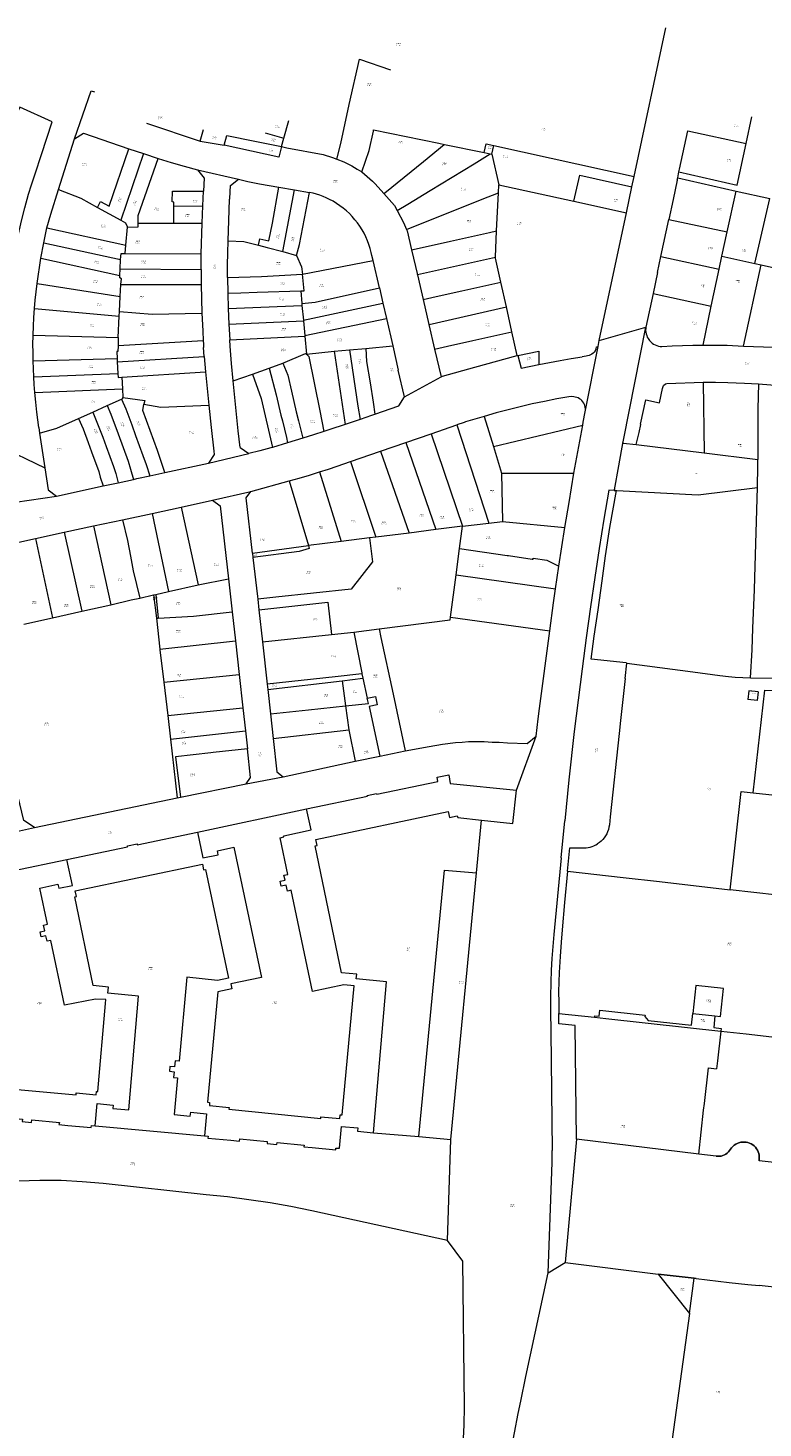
# Model space of a CAD drawing. Header units: metres. Extents: x 197037 to 199246, y 355238 to 356599.
# Tile 14 of 24: x 197871 to 198147, y 356039 to 356564. Entities that reach past the tile are written whole.
import ezdxf
from ezdxf.lldxf.tags import DXFTag

# ---------------------------------------------------------------- set-up
doc = ezdxf.new("R2010")
doc.units = ezdxf.units.M
doc.layers.add('B-WE-KG-GRENS-T18', color=254, linetype='Continuous', lineweight=18)
doc.layers.add('B-WE-KG-GRENS_KADASTRAAL-G', color=254, linetype='KG-KADASTRAAL', lineweight=18)
doc.styles.add('NLCS-ISO-T25', font='NLCS-ISO.ttf')
doc.styles.get("Standard").update_dxf_attribs({"font": 'isocp.shx'})
tags = doc.linetypes.add('KG-KADASTRAAL', pattern='A,5.5,-2,["K",Standard,S=1.8,R=0,X=0,Y=-0.9],-2,5.5,-2,[5,NLCS.SHX,S=0.75,R=0,X=0,Y=0],-2', length=19).pattern_tags.tags
tags[6] = DXFTag(74, 10)

msp = doc.modelspace()

# ---------------------------------------------------------------- linework, layer by layer
at = {"layer": 'B-WE-KG-GRENS_KADASTRAAL-G', "ltscale": 0.15, "flags": 128}
for points in [[(198098.412, 356508.571), (198110.376, 356564.361)], [(197986.845, 356515.134), (197988.313, 356520.933), (197991.41, 356535.585), (197995.311, 356552.633), (198006.928, 356548.667)], [(197888.342, 356522.791), (197894.554, 356540.808), (197895.759, 356540.406)], [(197879.924, 356529.075), (197867.77, 356534.633), (197848.72, 356493.282), (197866.82, 356484.933)], [(197866.82, 356484.933), (197866.996, 356485.812), (197868.426, 356491.887), (197869.703, 356496.836), (197871.092, 356502.002), (197872.19, 356505.511), (197873.487, 356509.608), (197875.908, 356516.87), (197879.924, 356529.075)], [(197915.393, 356528.585), (197935.53, 356521.88)], [(197966.957, 356523.048), (197968.755, 356529.586)], [(198140.485, 356520.975), (198142.683, 356531.054)], [(197882.254, 356503.751), (197888.342, 356522.791)], [(197888.342, 356522.791), (197891.688, 356524.924), (197908.748, 356518.979)], [(197935.53, 356521.88), (197936.742, 356526.262)], [(197944.539, 356520.31), (197945.562, 356524.027)], [(197945.562, 356524.027), (197956.067, 356521.847), (197966.069, 356519.819)], [(197959.903, 356524.99), (197966.957, 356523.048)], [(197966.069, 356519.819), (197966.957, 356523.048)], [(197996.174, 356510.292), (197998.918, 356518.333), (198000.515, 356525.659), (198000.57, 356526.056)], [(198000.57, 356526.056), (198025.132, 356521.08), (198027.252, 356520.645)], [(198115.471, 356511.357), (198118.547, 356525.718)], [(198118.547, 356525.718), (198140.485, 356520.975)], [(197896.915, 356496.984), (197898.098, 356499.194), (197901.343, 356497.421), (197908.748, 356518.979)], [(197908.748, 356518.979), (197914.267, 356517.173)], [(197935.53, 356521.88), (197944.539, 356520.31)], [(197964.978, 356515.851), (197944.539, 356520.31)], [(197966.069, 356519.819), (197964.978, 356515.851)], [(197966.069, 356519.819), (197968.055, 356519.38), (197981.719, 356516.799), (197985.19, 356515.753), (197986.845, 356515.134)], [(198004.423, 356502.216), (198004.781, 356502.506), (198019.313, 356514.272), (198027.155, 356520.567), (198027.252, 356520.645)], [(198027.252, 356520.645), (198042.084, 356517.599)], [(198042.084, 356517.599), (198042.866, 356520.84), (198045.796, 356520.195)], [(198042.084, 356517.599), (198044.395, 356517.123)], [(198045.02, 356516.994), (198045.796, 356520.195)], [(198045.796, 356520.195), (198098.412, 356508.571)], [(198137.119, 356505.367), (198140.485, 356520.975)], [(197914.267, 356517.173), (197905.691, 356492.21)], [(197912.22, 356491.033), (197912.226, 356493.925), (197919.725, 356515.388)], [(197914.267, 356517.173), (197919.725, 356515.388)], [(197919.725, 356515.388), (197924.613, 356513.891), (197929.52, 356512.455), (197934.444, 356511.081)], [(197986.845, 356515.134), (197989.471, 356514.041), (197992.411, 356512.547), (197994.419, 356511.391), (197996.174, 356510.292)], [(198009.482, 356495.793), (198013.471, 356498.232), (198021.828, 356503.343), (198038.315, 356513.41), (198044.395, 356517.123)], [(198044.395, 356517.123), (198045.02, 356516.994)], [(198045.02, 356516.994), (198047.618, 356505.512)], [(197934.444, 356511.081), (197949.925, 356507.566)], [(197934.444, 356511.081), (197937.002, 356507.958), (197936.791, 356503.126)], [(197946.849, 356505.268), (197949.925, 356507.566)], [(197949.925, 356507.566), (197953.416, 356506.777), (197957.769, 356505.78), (197965.074, 356504.54)], [(197996.174, 356510.292), (198000.207, 356506.883), (198001.153, 356505.843)], [(198075.796, 356499.305), (198077.996, 356509.092), (198097.606, 356504.769)], [(198097.606, 356504.769), (198098.412, 356508.571)], [(198114.596, 356507.165), (198113.068, 356500)], [(198114.596, 356507.165), (198114.799, 356508.137)], [(198114.799, 356508.137), (198115.262, 356510.354)], [(198114.799, 356508.137), (198136.705, 356503.12)], [(198115.262, 356510.354), (198115.471, 356511.357)], [(198115.262, 356510.354), (198137.115, 356505.347), (198137.119, 356505.367)], [(197877.957, 356489.357), (197879.426, 356494.421), (197882.254, 356503.751)], [(197882.254, 356503.751), (197890.691, 356500.402), (197896.915, 356496.984)], [(197925.634, 356497.424), (197925.628, 356498.977), (197925.033, 356499.126), (197925.08, 356503.103), (197936.791, 356503.126)], [(197936.526, 356497.597), (197936.791, 356503.126)], [(197946.591, 356500.298), (197946.849, 356505.268)], [(197957.352, 356482.806), (197957.935, 356485.152), (197961.254, 356484.423), (197962.649, 356491.006), (197965.074, 356504.54)], [(197965.074, 356504.54), (197970.848, 356503.544)], [(197966.519, 356480.377), (197970.848, 356503.544)], [(197970.848, 356503.544), (197976.575, 356502.576)], [(197971.695, 356478.986), (197972.835, 356483.008), (197976.575, 356502.576)], [(197984.029, 356500), (197982.838, 356500.565), (197981.623, 356501.077), (197980.387, 356501.535), (197979.132, 356501.938), (197977.861, 356502.285), (197976.575, 356502.576)], [(198001.153, 356505.843), (198004.423, 356502.216)], [(198004.423, 356502.216), (198008.495, 356497.698)], [(198012.988, 356488.734), (198041.34, 356500.039), (198047.476, 356502.486)], [(198046.807, 356488.222), (198047.476, 356502.486)], [(198047.476, 356502.486), (198047.618, 356505.512)], [(198047.618, 356505.512), (198075.796, 356499.305)], [(198095.54, 356494.989), (198097.606, 356504.769)], [(198133.332, 356487.761), (198136.705, 356503.12)], [(198136.705, 356503.12), (198149.413, 356500.28)], [(197896.915, 356496.984), (197905.691, 356492.21)], [(197925.548, 356491.043), (197925.634, 356497.424)], [(197925.634, 356497.424), (197936.526, 356497.597)], [(197936.243, 356491.114), (197936.526, 356497.597)], [(197945.957, 356484.447), (197946.192, 356492.027), (197946.55, 356499.979), (197946.591, 356500.298)], [(197999.722, 356480.064), (197999.335, 356481.556), (197998.872, 356483.026), (197998.333, 356484.47), (197997.72, 356485.884), (197997.036, 356487.265), (197996.281, 356488.609), (197995.457, 356489.912), (197994.568, 356491.17), (197993.614, 356492.382), (197992.6, 356493.542), (197991.527, 356494.648), (197990.398, 356495.698), (197989.216, 356496.688), (197987.986, 356497.615), (197986.708, 356498.478), (197985.388, 356499.273), (197984.029, 356500)], [(198008.495, 356497.698), (198009.482, 356495.793)], [(198075.796, 356499.305), (198075.845, 356499.294), (198095.54, 356494.989)], [(198113.068, 356500), (198111.457, 356492.447)], [(198143.814, 356475.939), (198149.413, 356500.28)], [(197905.691, 356492.21), (197907.459, 356491.248), (197908.227, 356489.625)], [(198009.482, 356495.793), (198011.828, 356491.266), (198012.988, 356488.734)], [(198085.326, 356447.018), (198095.54, 356494.989)], [(198108.464, 356478.573), (198111.457, 356492.447)], [(198111.457, 356492.447), (198133.332, 356487.761)], [(197876.805, 356483.734), (197877.957, 356489.357)], [(197877.957, 356489.357), (197907.566, 356482.868)], [(197907.566, 356482.868), (197908.227, 356489.625)], [(197908.227, 356489.625), (197912.229, 356489.663), (197912.22, 356491.033)], [(197912.22, 356491.033), (197925.548, 356491.043)], [(197925.548, 356491.043), (197936.243, 356491.114)], [(197935.886, 356479.605), (197936.243, 356491.114)], [(198012.988, 356488.734), (198013.257, 356488.147), (198014.886, 356481.071)], [(198014.886, 356481.071), (198019.941, 356482.202), (198029.522, 356484.346), (198044.128, 356487.621), (198046.807, 356488.222)], [(198046.342, 356478.323), (198046.807, 356488.222)], [(198131.39, 356478.705), (198133.332, 356487.761)], [(197875.714, 356477.96), (197876.805, 356483.734)], [(197876.805, 356483.734), (197905.629, 356477.457)], [(197907.298, 356479.633), (197907.566, 356482.868)], [(197945.785, 356470.764), (197945.792, 356475.326), (197945.849, 356479.887), (197945.957, 356484.447)], [(197945.957, 356484.447), (197951.854, 356484.214), (197957.352, 356482.806)], [(197957.352, 356482.806), (197960.671, 356481.929), (197966.519, 356480.377)], [(198014.886, 356481.071), (198017.04, 356471.716)], [(197874.289, 356468.468), (197875.714, 356477.96)], [(197875.714, 356477.96), (197905.32, 356471.442)], [(197905.483, 356473.866), (197905.629, 356477.457)], [(197905.629, 356477.457), (197905.825, 356479.618), (197907.298, 356479.633)], [(197907.298, 356479.633), (197935.886, 356479.605)], [(197935.867, 356473.709), (197935.886, 356479.605)], [(197966.519, 356480.377), (197971.695, 356478.986)], [(197971.695, 356478.986), (197973.512, 356474.713), (197973.945, 356471.957)], [(197973.945, 356471.957), (198000.436, 356476.988)], [(198000, 356478.866), (197999.722, 356480.064)], [(198000.436, 356476.988), (198000, 356478.866)], [(198002.791, 356466.845), (198000.436, 356476.988)], [(198017.04, 356471.716), (198017.142, 356471.739), (198046.342, 356478.323)], [(198048.35, 356468.959), (198046.326, 356477.978), (198046.342, 356478.323)], [(198107.213, 356472.534), (198108.464, 356478.573)], [(198108.464, 356478.573), (198130.322, 356473.849)], [(198130.322, 356473.849), (198131.39, 356478.705)], [(198131.39, 356478.705), (198143.814, 356475.939)], [(198139.514, 356444.938), (198146.073, 356475.445)], [(198143.814, 356475.939), (198146.073, 356475.445)], [(198146.073, 356475.445), (198154.541, 356473.518)], [(197905.689, 356468), (197905.906, 356470.132), (197905.294, 356470.491), (197905.32, 356471.442)], [(197905.32, 356471.442), (197905.483, 356473.866)], [(197905.483, 356473.866), (197935.867, 356473.709)], [(197935.867, 356473.709), (197935.912, 356468.071)], [(197945.784, 356470.647), (197958.465, 356471.021), (197973.945, 356471.957)], [(197945.784, 356470.647), (197945.785, 356470.764)], [(197945.784, 356470.647), (197945.856, 356464.807)], [(197973.231, 356465.649), (197974.553, 356465.664), (197973.945, 356471.957)], [(198017.04, 356471.716), (198018.072, 356467.236), (198019.192, 356462.422)], [(198107.213, 356472.534), (198105.539, 356464.68)], [(198127.373, 356459.848), (198130.322, 356473.849)], [(197873.317, 356458.991), (197873.595, 356462.155), (197873.919, 356465.314), (197874.289, 356468.468)], [(197874.289, 356468.468), (197905.451, 356463.523)], [(197905.451, 356463.523), (197905.689, 356468)], [(197905.689, 356468), (197935.912, 356468.071)], [(197935.912, 356468.071), (197936.171, 356457.245)], [(197945.856, 356464.807), (197950.814, 356464.964), (197956.896, 356465.188), (197973.231, 356465.649)], [(197973.231, 356465.649), (197973.648, 356460.912)], [(197973.648, 356460.912), (197978.608, 356461.338), (198002.791, 356466.845)], [(198002.791, 356466.845), (198004.128, 356461.028)], [(198019.192, 356462.422), (198024.125, 356463.528), (198033.698, 356465.675), (198048.35, 356468.959)], [(198050.448, 356459.613), (198048.35, 356468.959)], [(197905.197, 356457.835), (197905.451, 356463.523)], [(197945.856, 356464.807), (197946.015, 356459.003)], [(197946.015, 356459.003), (197973.714, 356460.204)], [(197973.648, 356460.912), (197973.714, 356460.204)], [(197973.714, 356460.204), (197974.286, 356454.668)], [(197974.286, 356454.668), (198004.128, 356461.028)], [(198004.128, 356461.028), (198005.434, 356455.307)], [(198019.192, 356462.422), (198021.376, 356453.031)], [(198105.539, 356464.68), (198102.843, 356452.036)], [(198105.539, 356464.68), (198127.373, 356459.848)], [(198124.354, 356445.298), (198127.373, 356459.848)], [(197872.772, 356449.016), (197872.901, 356452.344), (197873.082, 356455.669), (197873.317, 356458.991)], [(197873.317, 356458.991), (197905.121, 356456.093)], [(197904.76, 356448.151), (197905.121, 356456.093)], [(197905.121, 356456.093), (197905.197, 356457.835)], [(197905.197, 356457.835), (197917.46, 356456.949), (197936.171, 356457.245)], [(197936.171, 356457.245), (197936.437, 356450.695), (197936.644, 356446.85)], [(197946.015, 356459.003), (197946.264, 356453.162)], [(197974.286, 356454.668), (197974.286, 356454.358)], [(197974.745, 356448.919), (198005.434, 356455.307)], [(198005.434, 356455.307), (198007.774, 356445.063)], [(198021.376, 356453.031), (198021.432, 356453.044), (198050.448, 356459.613)], [(198052.54, 356450.295), (198050.448, 356459.613)], [(197946.264, 356453.162), (197974.286, 356454.358)], [(197946.264, 356453.162), (197946.614, 356447.238)], [(197974.286, 356454.358), (197974.745, 356448.919)], [(198021.376, 356453.031), (198023.53, 356443.765)], [(198023.53, 356443.765), (198028.346, 356444.845), (198037.896, 356446.986), (198052.54, 356450.295)], [(198054.549, 356441.344), (198052.54, 356450.295)], [(198085.326, 356447.018), (198102.843, 356452.036)], [(198094.374, 356409.01), (198094.582, 356410.154), (198102.843, 356452.036)], [(198102.775, 356451.471), (198102.761, 356450.8), (198102.819, 356450.131), (198102.948, 356449.472), (198103.146, 356448.83)], [(198102.843, 356452.036), (198102.775, 356451.471)], [(197872.78, 356439.347), (197872.728, 356442.471), (197872.722, 356445.596), (197872.764, 356448.721)], [(197872.764, 356448.721), (197872.772, 356449.016)], [(197872.772, 356449.016), (197904.76, 356448.151)], [(197904.647, 356444.995), (197904.57, 356442.84), (197904.16, 356442.856), (197904.314, 356440.301)], [(197904.76, 356448.151), (197904.647, 356444.995)], [(197936.644, 356446.85), (197904.647, 356444.995)], [(197936.644, 356446.85), (197936.698, 356445.692)], [(197936.698, 356445.692), (197936.772, 356444.423)], [(197937.042, 356440.988), (197936.772, 356444.423)], [(197946.614, 356447.238), (197974.784, 356448.681)], [(197946.774, 356444.824), (197946.614, 356447.238)], [(197947.852, 356431.844), (197947.285, 356438.332), (197946.774, 356444.824)], [(197974.745, 356448.919), (197974.784, 356448.681)], [(197974.784, 356448.681), (197975.421, 356441.927)], [(197991.528, 356443.446), (197997.641, 356444.022)], [(197997.641, 356444.022), (198007.774, 356445.063)], [(197997.641, 356444.022), (197997.902, 356439.076), (197999.265, 356431.046), (198000.415, 356423.799), (198001.093, 356419.386)], [(198007.774, 356445.063), (198009.872, 356435.873)], [(198080.083, 356420.208), (198084.958, 356444.752)], [(198083.847, 356443.075), (198083.969, 356443.243), (198084.179, 356443.901), (198084.348, 356444.598), (198084.958, 356444.752)], [(198084.958, 356444.752), (198085.326, 356447.018)], [(198103.146, 356448.83), (198103.376, 356448.286), (198103.656, 356447.766)], [(198103.656, 356447.766), (198103.948, 356447.325)], [(198103.948, 356447.325), (198104.192, 356447.008)], [(198104.192, 356447.008), (198104.652, 356446.508), (198105.164, 356446.06), (198105.72, 356445.671), (198106.315, 356445.343), (198106.943, 356445.082), (198107.594, 356444.889), (198108.263, 356444.768)], [(198108.263, 356444.768), (198108.811, 356444.723)], [(198108.811, 356444.723), (198112.693, 356444.962), (198116.578, 356445.137), (198120.465, 356445.249), (198124.354, 356445.298)], [(198124.354, 356445.298), (198133.361, 356445.265), (198139.514, 356444.938)], [(198139.514, 356444.938), (198150.79, 356444.483)], [(197872.78, 356439.347), (197904.314, 356440.301)], [(197873.011, 356433.377), (197872.876, 356436.361), (197872.78, 356439.347)], [(197904.314, 356440.301), (197904.327, 356438.958)], [(197904.327, 356438.958), (197937.042, 356440.988)], [(197904.327, 356438.958), (197904.579, 356434.631)], [(197937.042, 356440.988), (197937.537, 356435.26)], [(197966.488, 356438.499), (197975.093, 356442.134), (197975.421, 356441.927)], [(197975.421, 356441.927), (197985.834, 356442.961)], [(197975.421, 356441.927), (197976.277, 356440.988), (197980.404, 356420.566), (197981.899, 356412.787)], [(197985.834, 356442.961), (197991.528, 356443.446)], [(197985.834, 356442.961), (197989.225, 356420.491), (197989.917, 356415.492)], [(197991.528, 356443.446), (197994.733, 356422.388), (197995.507, 356417.396)], [(198023.53, 356443.765), (198025.954, 356433.342)], [(198025.954, 356433.342), (198026.44, 356433.591), (198038.622, 356436.969), (198054.549, 356441.344)], [(198054.549, 356441.344), (198054.748, 356441.399)], [(198054.748, 356441.399), (198062.59, 356443.051), (198062.643, 356437.997)], [(198054.748, 356441.399), (198056.05, 356436.577)], [(198062.643, 356437.997), (198066.676, 356438.793), (198070.72, 356439.533), (198074.773, 356440.217)], [(198074.773, 356440.217), (198078.951, 356440.876)], [(198080.413, 356441.107), (198078.951, 356440.876)], [(198083.847, 356443.075), (198083.458, 356442.648), (198083.027, 356442.263), (198082.558, 356441.925), (198082.057, 356441.638), (198081.528, 356441.404), (198080.978, 356441.227), (198080.413, 356441.107)], [(197873.011, 356433.377), (197904.579, 356434.631)], [(197904.579, 356434.631), (197904.752, 356433.157), (197906.11, 356433.269)], [(197906.11, 356433.269), (197937.537, 356435.26)], [(197937.537, 356435.26), (197938.719, 356422.708)], [(197947.852, 356431.844), (197955.166, 356434.339)], [(197955.166, 356434.339), (197961.395, 356436.586)], [(197955.166, 356434.339), (197958.358, 356425.239), (197962.659, 356406.868)], [(197961.395, 356436.586), (197966.488, 356438.499)], [(197961.395, 356436.586), (197964.021, 356426.548), (197965.829, 356418.905), (197966.389, 356416.803), (197967.88, 356410.627), (197968.252, 356408.513)], [(197966.488, 356438.499), (197968.368, 356433.969), (197969.767, 356427.92), (197971.578, 356420.157), (197972.358, 356416.88), (197974.066, 356410.288)], [(198012.172, 356425.805), (198009.872, 356435.873)], [(198056.05, 356436.577), (198062.643, 356437.997)], [(197873.407, 356427.511), (197873.189, 356430.443), (197873.011, 356433.377)], [(197873.407, 356427.511), (197906.344, 356428.843)], [(197906.11, 356433.269), (197906.344, 356428.843)], [(197906.344, 356428.843), (197906.454, 356425.545)], [(197950.572, 356406.864), (197949.814, 356413.1), (197949.108, 356419.343), (197948.454, 356425.591), (197947.852, 356431.844)], [(198012.172, 356425.805), (198025.954, 356433.342)], [(198099.251, 356407.897), (198100.29, 356412.498), (198100.983, 356415.515), (198100.772, 356415.561), (198102.83, 356424.715), (198107.912, 356423.542), (198109.084, 356428.965), (198109.507, 356430.115), (198110.178, 356430.764), (198110.73, 356430.896), (198124.384, 356431.3)], [(198124.384, 356431.3), (198128.982, 356431.332), (198133.637, 356431.27), (198139.855, 356430.975), (198145.135, 356430.717)], [(198124.384, 356431.3), (198124.736, 356404.785)], [(198145.135, 356430.717), (198144.941, 356421.357), (198144.851, 356414.91), (198144.854, 356402.284)], [(198145.135, 356430.717), (198149.792, 356430.369), (198154.802, 356429.967), (198167.053, 356428.668), (198170.46, 356428.086), (198177.808, 356427.005), (198187.662, 356425.481), (198190.565, 356421.967)], [(197874.147, 356420.106), (197873.745, 356423.805), (197873.407, 356427.511)], [(197900.517, 356422.623), (197905.983, 356425.029)], [(197905.983, 356425.029), (197906.487, 356425.281), (197906.454, 356425.545)], [(197905.983, 356425.029), (197907.63, 356421.375), (197909.787, 356415.311), (197911.198, 356411.307), (197913.926, 356403.814), (197915.258, 356400.424), (197916.654, 356396.196)], [(197906.454, 356425.545), (197914.727, 356424.463), (197914.372, 356423.075)], [(197922.215, 356397.403), (197920.641, 356402.308), (197919.475, 356405.639), (197913.986, 356420.709), (197914.372, 356423.075)], [(197914.372, 356423.075), (197920.763, 356422.012), (197938.719, 356422.708)], [(198001.093, 356419.386), (198010.075, 356422.482), (198012.172, 356425.805)], [(198073.972, 356425.869), (198069.369, 356425.041), (198064.779, 356424.138), (198060.205, 356423.162), (198055.647, 356422.111), (198051.107, 356420.987), (198046.586, 356419.79), (198042.084, 356418.52)], [(198075.757, 356425.86), (198074.811, 356425.93), (198073.972, 356425.869)], [(198080.083, 356420.208), (198080.157, 356420.777), (198080.163, 356421.351), (198080.099, 356421.921), (198079.968, 356422.479), (198079.77, 356423.018), (198079.509, 356423.529), (198079.188, 356424.005), (198078.813, 356424.438), (198078.388, 356424.824), (198077.919, 356425.156), (198077.415, 356425.429), (198076.881, 356425.639), (198076.326, 356425.783), (198075.757, 356425.86)], [(197874.866, 356414.277), (197874.147, 356420.106)], [(197875.187, 356412.173), (197881.7, 356414.074), (197889.812, 356417.749)], [(197889.812, 356417.749), (197895.171, 356420.147)], [(197889.812, 356417.749), (197891.562, 356413.82), (197893.451, 356408.743), (197894.692, 356405.216), (197897.385, 356397.746), (197898.005, 356395.685), (197899.061, 356392.376)], [(197895.171, 356420.147), (197900.517, 356422.623)], [(197895.171, 356420.147), (197898.944, 356410.699), (197900.206, 356407.136), (197902.942, 356399.733), (197903.773, 356397.069), (197904.713, 356393.604)], [(197900.517, 356422.623), (197902, 356419.385), (197904.751, 356411.909), (197908.458, 356401.75), (197909.308, 356398.722), (197910.436, 356394.846)], [(197938.719, 356422.708), (197939.598, 356414.282), (197940.581, 356405.469)], [(197995.719, 356417.468), (198000, 356419.009)], [(198000, 356419.009), (198001.093, 356419.386)], [(198042.084, 356418.52), (198038.564, 356417.468), (198035.155, 356416.407)], [(198042.084, 356418.52), (198045.606, 356407.216)], [(198079.344, 356416.372), (198080.083, 356420.208)], [(197874.866, 356414.277), (197875.187, 356412.173)], [(197981.899, 356412.787), (197977.987, 356411.523), (197974.066, 356410.288)], [(197984.221, 356413.552), (197981.899, 356412.787)], [(197989.917, 356415.492), (197984.221, 356413.552)], [(197995.507, 356417.396), (197989.917, 356415.492)], [(197995.719, 356417.468), (197995.507, 356417.396)], [(198022.223, 356411.968), (198031.851, 356415.284)], [(198034.616, 356416.235), (198031.851, 356415.284)], [(198031.851, 356415.284), (198043.85, 356378.402)], [(198035.155, 356416.407), (198034.616, 356416.235)], [(198045.606, 356407.216), (198079.126, 356415.214)], [(198075.844, 356397.175), (198079.126, 356415.214)], [(198079.126, 356415.214), (198079.344, 356416.372)], [(197859.349, 356407.673), (197877.188, 356399.155)], [(197875.187, 356412.173), (197877.188, 356399.155)], [(197968.252, 356408.513), (197962.659, 356406.868)], [(197974.066, 356410.288), (197968.252, 356408.513)], [(198003.165, 356405.404), (198012.736, 356408.701)], [(198012.736, 356408.701), (198022.223, 356411.968)], [(198012.736, 356408.701), (198023.92, 356375.987)], [(198022.223, 356411.968), (198033.933, 356377.252)], [(198045.606, 356407.216), (198048.677, 356397.203)], [(198094.374, 356409.01), (198094.228, 356409.041), (198092.556, 356399.986), (198090.998, 356390.911), (198091.905, 356390.717), (198091.896, 356390.664)], [(198094.279, 356408.49), (198094.374, 356409.01)], [(198094.279, 356408.49), (198099.251, 356407.897)], [(198099.251, 356407.897), (198124.736, 356404.785)], [(197940.581, 356405.469), (197940.717, 356404.213), (197938.663, 356400.974)], [(197938.663, 356400.974), (197953.716, 356404.589)], [(197950.572, 356406.864), (197953.716, 356404.589)], [(197962.076, 356406.7), (197957.902, 356405.619), (197953.716, 356404.589)], [(197962.659, 356406.868), (197962.076, 356406.7)], [(197991.936, 356401.55), (198003.165, 356405.404)], [(198003.165, 356405.404), (198014.005, 356374.705)], [(198124.736, 356404.785), (198144.854, 356402.284)], [(198144.73, 356391.775), (198144.872, 356399.985), (198144.854, 356402.284)], [(197877.188, 356399.155), (197878.444, 356390.929), (197881.509, 356388.568)], [(197916.654, 356396.196), (197922.215, 356397.403)], [(197922.215, 356397.403), (197938.663, 356400.974)], [(197968.872, 356394.265), (197972.711, 356395.346), (197976.535, 356396.479), (197980.344, 356397.664)], [(197980.344, 356397.664), (197983.627, 356398.727), (197986.899, 356399.828)], [(197980.344, 356397.664), (197988.431, 356371.487)], [(197986.899, 356399.828), (197991.936, 356401.55)], [(197991.936, 356401.55), (198001.474, 356373.197)], [(198048.677, 356397.203), (198049.056, 356379.037)], [(198048.677, 356397.203), (198075.844, 356397.175)], [(198072.412, 356376.752), (198073.998, 356386.111), (198075.844, 356397.175)], [(197881.509, 356388.568), (197899.061, 356392.376)], [(197899.061, 356392.376), (197904.713, 356393.604)], [(197904.713, 356393.604), (197910.436, 356394.846)], [(197910.436, 356394.846), (197911.749, 356395.132), (197916.654, 356396.196)], [(197954.491, 356390.352), (197968.872, 356394.265)], [(197968.872, 356394.265), (197976.14, 356369.977)], [(198091.896, 356390.664), (198122.486, 356388.984), (198144.73, 356391.775)], [(198142.169, 356320.266), (198142.722, 356330.789), (198143.061, 356338.972), (198143.656, 356353.412), (198143.764, 356358.033), (198144.73, 356391.775)], [(197850.573, 356384.078), (197881.509, 356388.568)], [(197928.416, 356384.461), (197940.18, 356386.995)], [(197940.18, 356386.995), (197954.491, 356390.352)], [(197940.18, 356386.995), (197943.053, 356384.91), (197946.122, 356357.536)], [(197955.129, 356367.095), (197952.743, 356387.934), (197954.491, 356390.352)], [(198088.938, 356390.832), (198087.096, 356379.883), (198085.329, 356368.922), (198083.638, 356357.949), (198082.023, 356346.964)], [(198095.492, 356325.904), (198082.34, 356327.292), (198083.456, 356335.949), (198084.925, 356345.905), (198086.454, 356356.72), (198087.716, 356366.194), (198089.352, 356376.731), (198091.77, 356390.671)], [(198090.995, 356390.715), (198088.938, 356390.832)], [(198090.995, 356390.715), (198091.77, 356390.671)], [(198091.77, 356390.671), (198091.896, 356390.664)], [(197906.367, 356379.708), (197917.445, 356382.096)], [(197917.445, 356382.096), (197928.416, 356384.461)], [(197917.445, 356382.096), (197923.638, 356352.74)], [(197928.416, 356384.461), (197934.766, 356355.219)], [(197884.476, 356374.99), (197895.444, 356377.354)], [(197895.444, 356377.354), (197906.367, 356379.708)], [(197895.444, 356377.354), (197901.986, 356347.783)], [(197906.367, 356379.708), (197908.167, 356371.911), (197909.382, 356366.051), (197910.389, 356360.527), (197912.835, 356350.295)], [(198023.92, 356375.987), (198014.005, 356374.705)], [(198033.933, 356377.252), (198023.92, 356375.987)], [(198032.847, 356368.907), (198033.933, 356377.252)], [(198033.933, 356377.252), (198043.85, 356378.402)], [(198043.85, 356378.402), (198049.056, 356379.037)], [(198049.056, 356379.037), (198072.412, 356376.752)], [(198070.152, 356362.205), (198072.412, 356376.752)], [(197862.877, 356370.246), (197873.67, 356372.618)], [(197873.67, 356372.618), (197884.476, 356374.99)], [(197873.67, 356372.618), (197880.098, 356342.915)], [(197884.476, 356374.99), (197891.061, 356345.368)], [(197988.431, 356371.487), (197976.14, 356369.977)], [(197999.106, 356372.887), (197988.431, 356371.487)], [(198001.474, 356373.197), (197999.106, 356372.887)], [(197999.106, 356372.887), (198000.222, 356363.924)], [(198014.005, 356374.705), (198001.474, 356373.197)], [(197955.129, 356367.095), (197976.14, 356369.977)], [(197955.129, 356367.095), (197955.295, 356365.55)], [(197972.619, 356367.725), (197955.295, 356365.55)], [(197955.295, 356365.55), (197956.982, 356350.813)], [(197976.471, 356368.843), (197972.619, 356367.725)], [(197976.14, 356369.977), (197976.471, 356368.843)], [(198031.565, 356359.051), (198032.847, 356368.907)], [(198032.847, 356368.907), (198050.782, 356366.29), (198051.28, 356366.259), (198060.128, 356364.876), (198060.499, 356364.86), (198060.491, 356365.319), (198065.695, 356364.46), (198070.152, 356362.205)], [(198000.222, 356363.924), (197992.231, 356353.661)], [(198068.907, 356353.748), (198070.152, 356362.205)], [(197923.638, 356352.74), (197934.766, 356355.219)], [(197934.766, 356355.219), (197946.122, 356357.536)], [(197946.122, 356357.536), (197947.51, 356345.111)], [(198029.487, 356343.084), (198031.565, 356359.051)], [(198031.565, 356359.051), (198068.907, 356353.748)], [(197901.986, 356347.783), (197909.643, 356349.558), (197912.835, 356350.295)], [(197912.835, 356350.295), (197917.996, 356351.478)], [(197917.996, 356351.478), (197918.905, 356351.632)], [(197917.996, 356351.478), (197919.038, 356342.675)], [(197918.905, 356351.632), (197923.638, 356352.74)], [(197918.905, 356351.632), (197919.706, 356342.669)], [(197956.982, 356350.813), (197957.094, 356349.867)], [(197963.863, 356350.598), (197957.094, 356349.867)], [(197957.094, 356349.867), (197957.562, 356345.896)], [(197992.231, 356353.661), (197963.863, 356350.598)], [(198068.165, 356348.539), (198068.907, 356353.748)], [(197880.098, 356342.915), (197891.061, 356345.368)], [(197891.061, 356345.368), (197901.986, 356347.783)], [(197919.706, 356342.669), (197932.926, 356343.482), (197947.51, 356345.111)], [(197947.51, 356345.111), (197948.723, 356334.228)], [(197957.562, 356345.896), (197964.327, 356346.626)], [(197957.562, 356345.896), (197958.858, 356333.899)], [(197964.327, 356346.626), (197983.42, 356348.687)], [(197983.42, 356348.687), (197984.775, 356336.576)], [(198066.769, 356337.959), (198068.165, 356348.539)], [(198082.023, 356346.964), (198080.416, 356335.311), (198078.87, 356323.649), (198077.368, 356311.93), (198075.949, 356300.201), (198073.925, 356282.021), (198072.356, 356266.6)], [(197869.242, 356340.537), (197880.098, 356342.915)], [(197919.038, 356342.675), (197919.706, 356342.669)], [(197919.038, 356342.675), (197920.321, 356331.143)], [(198002.73, 356338.703), (198029.361, 356342.115)], [(198029.361, 356342.115), (198029.487, 356343.084)], [(198029.487, 356343.084), (198066.769, 356337.959)], [(197873.345, 356264.125), (197869.253, 356266.738), (197852.376, 356336.775), (197852.724, 356336.84)], [(197920.321, 356331.143), (197948.723, 356334.228)], [(197948.723, 356334.228), (197948.728, 356334.179)], [(197948.728, 356334.179), (197950.131, 356321.579)], [(197958.858, 356333.899), (197984.775, 356336.576)], [(197958.858, 356333.899), (197960.624, 356317.981)], [(197984.775, 356336.576), (197993.243, 356337.488)], [(197993.243, 356337.488), (198002.73, 356338.703)], [(197993.243, 356337.488), (197996.162, 356322.164)], [(198002.73, 356338.703), (198003.372, 356335.45), (198007.926, 356314.234), (198012.483, 356292.92)], [(198062.925, 356308.849), (198066.769, 356337.959)], [(197920.321, 356331.143), (197920.349, 356330.895)], [(197920.349, 356330.895), (197921.826, 356318.672)], [(198095.04, 356320.1), (198095.661, 356325.881)], [(198095.492, 356325.904), (198095.661, 356325.881)], [(198095.661, 356325.881), (198120.492, 356322.527), (198130.624, 356321.17), (198133.831, 356320.78), (198136.338, 356320.524), (198142.169, 356320.266)], [(197921.826, 356318.672), (197950.131, 356321.579)], [(197921.826, 356318.672), (197923.324, 356306.192)], [(197950.131, 356321.579), (197951.524, 356309.07)], [(197960.624, 356317.981), (197960.629, 356317.932)], [(197996.224, 356321.852), (197986.133, 356320.745), (197960.629, 356317.932)], [(197960.629, 356317.932), (197960.844, 356315.999)], [(197960.844, 356315.999), (197988.857, 356319.158)], [(197988.857, 356319.158), (197996.554, 356320.184)], [(197988.857, 356319.158), (197990.097, 356309.801)], [(197996.162, 356322.164), (197996.224, 356321.852)], [(197996.224, 356321.852), (197996.554, 356320.184)], [(197996.554, 356320.184), (197998.183, 356312.698)], [(198095.04, 356320.1), (198093.347, 356304.338)], [(198142.169, 356320.266), (198151.332, 356320.142), (198174.709, 356319.599), (198181.699, 356319.457)], [(197960.844, 356315.999), (197961.871, 356306.749)], [(197990.097, 356309.801), (197998.654, 356310.718), (197998.183, 356312.698)], [(197998.183, 356312.698), (198001.261, 356313.266), (198001.97, 356310.138), (197998.931, 356309.607), (198002.965, 356290.925)], [(198141.509, 356315.473), (198141.112, 356312.173)], [(198145.044, 356315.071), (198141.509, 356315.473)], [(198143.135, 356277.165), (198147.487, 356315.643), (198163.945, 356315.003), (198181.395, 356314.522)], [(198145.044, 356315.071), (198144.634, 356311.798)], [(197923.324, 356306.192), (197951.524, 356309.07)], [(197951.524, 356309.07), (197952.493, 356300.369)], [(197961.871, 356306.749), (197976.114, 356308.294), (197990.097, 356309.801)], [(197990.097, 356309.801), (197991.278, 356300.839)], [(198062.457, 356304.977), (198062.925, 356308.849)], [(198144.634, 356311.798), (198141.112, 356312.173)], [(197923.324, 356306.192), (197924.34, 356297.318)], [(197961.871, 356306.749), (197962.898, 356297.485)], [(198061.662, 356298.406), (198062.457, 356304.977)], [(198093.347, 356304.338), (198092.824, 356299.471)], [(197924.34, 356297.318), (197952.493, 356300.369)], [(197924.34, 356297.318), (197926.87, 356275.267)], [(197952.493, 356300.369), (197953.221, 356293.715)], [(197962.898, 356297.485), (197991.278, 356300.839)], [(197962.898, 356297.485), (197964.287, 356284.979), (197966.624, 356283.173)], [(197991.278, 356300.839), (197993.734, 356288.964)], [(198012.483, 356292.92), (198021.471, 356294.536), (198026.461, 356295.428), (198031.407, 356296.013), (198033.908, 356296.178), (198036.298, 356296.404), (198038.771, 356296.468), (198042.109, 356296.432), (198045.181, 356296.214), (198047.81, 356296.114), (198050.848, 356295.96), (198058.33, 356295.674), (198061.662, 356298.406)], [(198054.209, 356278.084), (198061.662, 356298.406)], [(198092.824, 356299.471), (198089.456, 356268.132)], [(197953.221, 356293.715), (197940.324, 356292.267), (197939.493, 356292.193), (197926.263, 356290.714), (197928.065, 356275.486)], [(197952.718, 356280.574), (197954.45, 356282.953), (197953.221, 356293.715)], [(198002.965, 356290.925), (198012.483, 356292.92)], [(197966.624, 356283.173), (197993.734, 356288.964)], [(197993.734, 356288.964), (198002.965, 356290.925)], [(197952.718, 356280.574), (197966.624, 356283.173)], [(197975.407, 356271.08), (197998.286, 356275.898), (197998.189, 356276.171), (198001.761, 356276.924), (198001.81, 356276.667), (198024.735, 356281.38), (198024.458, 356282.974), (198028.859, 356283.881), (198029.359, 356280.684), (198054.209, 356278.084)], [(197928.065, 356275.486), (197952.718, 356280.574)], [(198041.084, 356266.834), (198052.921, 356265.662), (198054.209, 356278.084)], [(198134.529, 356240.743), (198138.621, 356277.682), (198143.135, 356277.165)], [(198143.135, 356277.165), (198179.53, 356273.303)], [(197873.345, 356264.125), (197926.87, 356275.267)], [(197926.87, 356275.267), (197928.065, 356275.486)], [(197934.49, 356262.38), (197975.407, 356271.08)], [(197968.373, 356246.515), (197965.467, 356260.249), (197966.93, 356260.548), (197966.849, 356261.03), (197977.119, 356263.189), (197975.407, 356271.08)], [(198000.528, 356149.489), (198005.482, 356206.185), (197994.006, 356207.307), (197994.263, 356209.068), (197988.542, 356209.516), (197978.72, 356257.245), (197979.365, 356257.409), (197978.867, 356259.556), (198028.662, 356270.132), (198029.11, 356267.838), (198032.047, 356268.45), (198032.202, 356267.863), (198041.084, 356266.834)], [(198039.268, 356247.048), (198041.084, 356266.834)], [(198071.022, 356252.668), (198072.356, 356266.6)], [(198089.456, 356268.132), (198089.128, 356265.08)], [(197857.407, 356260.618), (197873.345, 356264.125)], [(197885.47, 356252.079), (197908.247, 356256.905), (197908.182, 356257.194), (197911.827, 356258), (197911.794, 356257.662), (197934.49, 356262.38)], [(197934.49, 356262.38), (197936.491, 356252.706), (197942.216, 356253.868), (197941.987, 356255.367), (197948.174, 356256.675), (197958.5, 356207.777), (197946.961, 356205.396), (197947.335, 356203.528), (197942.101, 356202.416), (197938.286, 356160.983), (197939.038, 356160.894), (197938.933, 356159.664), (197946.377, 356158.937), (197946.307, 356158.317), (197980.751, 356154.858), (197980.76, 356155.446), (197987.913, 356154.793), (197988.07, 356156.252), (197988.801, 356156.197), (197990.872, 356177.743), (197993.303, 356204.677), (197989.483, 356205.05), (197977.675, 356202.542), (197969.617, 356240.615)], [(198087.2, 356260.257), (198086.659, 356259.608), (198086.063, 356259.01), (198085.416, 356258.466), (198084.724, 356257.982)], [(198089.128, 356265.08), (198088.994, 356264.214), (198088.782, 356263.364), (198088.494, 356262.537), (198088.132, 356261.739), (198087.7, 356260.977), (198087.2, 356260.257)], [(198073.384, 356247.751), (198074.243, 356256.476), (198078.823, 356256.478)], [(198078.823, 356256.478), (198079.597, 356256.453), (198080.37, 356256.491), (198081.138, 356256.59), (198081.895, 356256.751), (198082.637, 356256.973), (198083.359, 356257.253), (198084.056, 356257.59), (198084.724, 356257.982)], [(197844.507, 356243.539), (197885.47, 356252.079)], [(197878.132, 356227.753), (197875.291, 356241.327), (197882.092, 356242.79), (197882.458, 356241.279), (197887.495, 356242.314), (197885.47, 356252.079)], [(197896.041, 356152.039), (197896.841, 356160.409), (197902.88, 356159.853), (197902.724, 356158.645), (197908.756, 356158.062), (197912.364, 356200.759), (197900.8, 356201.96), (197901.018, 356204.14), (197895.257, 356204.786), (197888.379, 356238.098), (197889.1, 356238.264), (197888.611, 356240.387), (197936.395, 356250.299), (197936.789, 356248.156), (197937.504, 356248.376), (197946.122, 356207.473), (197942.057, 356206.633), (197930.455, 356207.922), (197927.545, 356176.358)], [(198071.022, 356252.668), (198068.283, 356223.893)], [(197969.617, 356240.615), (197968.252, 356240.255), (197967.766, 356242.443), (197965.947, 356242.051), (197965.569, 356243.933), (197967.353, 356244.294), (197966.938, 356246.174), (197968.373, 356246.515)], [(198017.636, 356148.019), (198027.263, 356248.115), (198039.268, 356247.048)], [(198029.646, 356146.926), (198039.268, 356247.048)], [(198073.384, 356247.751), (198072.343, 356235.907), (198071.392, 356225.711), (198071.018, 356221.061), (198070.668, 356215.73), (198070.28, 356209.68), (198070.192, 356206.161), (198070.076, 356202.412), (198070.135, 356198.519), (198070.106, 356194.282)], [(198073.384, 356247.751), (198094.297, 356245.338), (198107.976, 356243.778), (198134.529, 356240.743)], [(197844.507, 356243.539), (197846.55, 356233.729), (197852.533, 356234.958), (197852.185, 356236.462), (197858.118, 356237.721), (197865.372, 356202.599), (197853.934, 356200.037), (197854.375, 356198.202), (197849.1, 356197.179), (197846.393, 356169.815), (197847.168, 356169.716), (197847.08, 356168.293), (197854.416, 356167.606), (197854.354, 356166.848), (197888.898, 356163.661), (197888.919, 356164.458), (197896.452, 356163.704), (197896.519, 356164.968), (197897.091, 356164.913), (197899.97, 356197.996), (197900.133, 356199.553), (197896.173, 356199.708), (197884.552, 356197.396), (197879.411, 356221.64)], [(198178.864, 356235.671), (198134.529, 356240.743)], [(197879.411, 356221.64), (197878.003, 356221.377), (197877.562, 356223.458), (197875.832, 356223.118), (197875.388, 356224.875), (197877.178, 356225.269), (197876.716, 356227.449), (197878.132, 356227.753)], [(198068.283, 356223.893), (198067.884, 356219.427), (198067.561, 356214.955), (198067.313, 356210.478), (198067.142, 356205.998)], [(198067.06, 356202.241), (198067.031, 356198.462)], [(198067.097, 356204.221), (198067.06, 356202.241)], [(198067.105, 356204.578), (198067.097, 356204.221)], [(198067.142, 356205.998), (198067.105, 356204.578)], [(198128.768, 356193.413), (198130.885, 356193.181), (198132.025, 356203.59), (198121.617, 356204.751), (198120.455, 356194.326)], [(198067.031, 356198.462), (198067.05, 356195.148)], [(198067.05, 356195.148), (198067.142, 356187.496)], [(198070.106, 356194.282), (198083.594, 356192.867)], [(198076.834, 356147.074), (198076.248, 356189.7), (198070.132, 356190.36), (198070.106, 356194.282)], [(198083.594, 356192.867), (198083.658, 356193.441), (198085.252, 356193.294), (198085.536, 356195.527), (198102.537, 356193.596), (198102.493, 356193.195), (198103.732, 356191.637), (198119.957, 356189.863)], [(198083.594, 356192.867), (198087.783, 356192.428), (198118.497, 356188.978), (198131.012, 356187.61)], [(198119.957, 356189.863), (198120.455, 356194.326)], [(198120.455, 356194.326), (198128.768, 356193.413)], [(198128.768, 356193.413), (198128.299, 356188.954), (198131.127, 356188.625), (198131.012, 356187.61)], [(198067.142, 356187.496), (198067.693, 356142.838)], [(198131.012, 356187.61), (198129.753, 356176.444)], [(198131.012, 356187.61), (198140.458, 356186.578), (198182.096, 356181.693)], [(197927.545, 356176.358), (197926.084, 356176.44), (197925.895, 356174.249), (197924.132, 356174.38), (197923.956, 356172.586), (197925.724, 356172.402), (197925.525, 356170.228), (197926.972, 356170.091)], [(198129.753, 356176.444), (198129.417, 356173.466)], [(198124.803, 356160.46), (198126.304, 356173.816)], [(198126.304, 356173.816), (198129.417, 356173.466)], [(197926.972, 356170.091), (197925.708, 356156.307), (197931.797, 356155.754), (197931.967, 356157.177), (197937.854, 356156.631), (197937.097, 356148.369)], [(198124.517, 356157.916), (198124.803, 356160.46)], [(197845.165, 356156.738), (197846.64, 356156.572), (197846.555, 356155.901), (197855.206, 356155.096), (197858.641, 356154.761), (197858.686, 356155.551), (197868.731, 356154.577), (197868.678, 356153.682), (197872.2, 356153.292), (197872.26, 356154.291), (197882.662, 356153.283), (197882.479, 356152.566), (197885.774, 356152.225), (197894.537, 356151.466), (197894.67, 356152.199), (197896.041, 356152.039)], [(198122.672, 356141.5), (198124.517, 356157.916)], [(197896.041, 356152.039), (197937.097, 356148.369)], [(197937.097, 356148.369), (197938.497, 356148.23), (197938.412, 356147.4), (197947.043, 356146.674), (197950.314, 356146.346), (197950.358, 356147.135), (197960.708, 356146.181), (197960.663, 356145.472), (197964.321, 356145.119), (197964.383, 356145.876), (197974.508, 356144.878), (197974.463, 356144.17), (197977.589, 356143.936), (197986.38, 356143.079), (197986.38, 356143.747), (197987.867, 356143.63), (197988.548, 356151.885), (197994.682, 356151.289), (197994.558, 356150.097), (198000.528, 356149.489)], [(198000.528, 356149.489), (198017.636, 356148.019)], [(198017.636, 356148.019), (198029.646, 356146.926)], [(198028.386, 356109.029), (198029.646, 356146.926)], [(198076.834, 356147.074), (198072.493, 356100.707)], [(198145.325, 356138.995), (198145.419, 356139.664), (198145.434, 356140.339), (198145.373, 356141.012), (198145.234, 356141.673), (198145.02, 356142.313), (198144.733, 356142.925), (198144.378, 356143.5), (198143.96, 356144.03), (198143.483, 356144.508), (198142.954, 356144.928), (198142.38, 356145.285), (198141.769, 356145.573), (198141.129, 356145.789), (198140.469, 356145.93), (198139.796, 356145.994), (198139.121, 356145.98), (198138.452, 356145.888), (198137.798, 356145.72), (198137.167, 356145.478), (198136.569, 356145.165), (198136.01, 356144.785), (198135.499, 356144.343), (198135.042, 356143.846), (198134.646, 356143.299), (198134.292, 356142.763), (198133.876, 356142.274), (198133.404, 356141.838), (198132.883, 356141.463), (198132.321, 356141.153), (198131.725, 356140.913), (198131.105, 356140.747), (198130.469, 356140.656), (198129.827, 356140.643), (198129.188, 356140.708), (198122.672, 356141.5), (198076.834, 356147.074), (198072.493, 356100.707), (198107.508, 356096.334), (198121.033, 356094.811), (198121.714, 356094.734), (198134.13, 356093.301), (198141.182, 356092.536), (198145.367, 356092.082)], [(198122.672, 356141.5), (198076.834, 356147.074)], [(198134.646, 356143.299), (198135.042, 356143.846), (198135.499, 356144.343), (198136.01, 356144.785), (198136.569, 356145.165), (198137.167, 356145.478), (198137.798, 356145.72), (198138.452, 356145.888), (198139.121, 356145.98), (198139.796, 356145.994), (198140.469, 356145.93), (198141.129, 356145.789), (198141.769, 356145.573), (198142.38, 356145.285), (198142.954, 356144.928), (198143.483, 356144.508), (198143.96, 356144.03), (198144.378, 356143.5), (198144.733, 356142.925), (198145.02, 356142.313), (198145.234, 356141.673), (198145.373, 356141.012), (198145.434, 356140.339), (198145.419, 356139.664), (198145.325, 356138.995)], [(198067.651, 356138.346), (198067.693, 356142.838)], [(198129.188, 356140.708), (198122.672, 356141.5)], [(198129.188, 356140.708), (198129.827, 356140.643), (198130.469, 356140.656), (198131.105, 356140.747), (198131.725, 356140.913), (198132.321, 356141.153), (198132.883, 356141.463), (198133.404, 356141.838), (198133.876, 356142.274), (198134.292, 356142.763), (198134.646, 356143.299)], [(198175.758, 356135.57), (198145.325, 356138.995)], [(198066.123, 356096.892), (198067.651, 356138.346)], [(198028.386, 356109.029), (197977.432, 356120.108), (197969.59, 356121.752), (197961.794, 356123.127), (197953.732, 356124.346), (197945.732, 356125.377), (197937.764, 356126.19), (197899.061, 356130.408), (197891.217, 356131.096), (197883.28, 356131.533), (197875.249, 356131.564), (197867.312, 356131.346), (197859.281, 356130.721), (197851.499, 356129.783), (197843.562, 356128.565), (197835.719, 356126.971), (197827.953, 356125.096), (197819.797, 356122.939), (197816.843, 356116.001), (197818.562, 356111.376), (197818.639, 356107.751), (197817.656, 356104.689), (197815.874, 356101.97), (197813.687, 356100.752), (197807.696, 356097.331)], [(198023.56, 355949.728), (198024.499, 355955.779), (198026.374, 355968.342), (198028.218, 355981.342), (198029.983, 355994.154), (198032.046, 356009.997), (198033.249, 356019.841), (198034.171, 356029.716), (198034.655, 356039.717), (198034.717, 356046.686), (198034.152, 356101.311), (198028.386, 356109.029)], [(198066.123, 356096.892), (198072.493, 356100.707)], [(198072.493, 356100.707), (198107.508, 356096.334)], [(198047.17, 355995.22), (198050.875, 356021.013), (198051.546, 356025.775), (198052.479, 356031.546), (198053.483, 356036.783), (198054.886, 356044.038), (198055.856, 356048.634), (198057.788, 356057.903), (198066.123, 356096.892)], [(198107.508, 356096.334), (198119.165, 356081.581)], [(198121.033, 356094.811), (198107.508, 356096.334)], [(198119.17, 356081.617), (198121.033, 356094.811)], [(198121.714, 356094.734), (198121.033, 356094.811)], [(198121.714, 356094.734), (198134.13, 356093.301), (198141.182, 356092.536), (198145.367, 356092.082)], [(198151.05, 356091.432), (198145.367, 356092.082)], [(198119.165, 356081.581), (198108.713, 356005.346), (198114.745, 356004.544), (198135.331, 356001.759), (198139.314, 356001.203)], [(198119.17, 356081.617), (198119.165, 356081.581)]]:
    msp.add_lwpolyline(points, dxfattribs=at)

# ---------------------------------------------------------------- texts
at = {"layer": 'B-WE-KG-GRENS-T18', "char_height": 0.36, "attachment_point": 5, "style": 'NLCS-ISO-T25'}
for s, insert in [('RMD00\\PB 6537', (198009.971, 356558.221)), ('RMD00\\PB 5044', (197998.994, 356543.081)), ('RMD00\\PB 7807', (197920.534, 356530.555)), ('RMD00\\PF 2310', (198136.96, 356527.704)), ('RMD00\\PB 7803', (197964.353, 356527.332)), ('RMD00\\PB 6811', (198064.476, 356526.243)), ('RMD00\\PB 7801', (197962.114, 356518.55)), ('RMD00\\PB 6810', (198044.337, 356519.394)), ('RMD00\\PB 6006', (197892.011, 356513.136)), ('RMD00\\PB 7509', (198027.274, 356513.265)), ('RMD00\\PB 6813', (198050.122, 356516.066)), ('RMD00\\PF 2311', (198134.059, 356514.652)), ('RMD00\\PB 7825', (197986.195, 356506.756)), ('RMD00\\PB 7510', (198034.347, 356503.911)), ('RMD00\\PB 6115', (197951.694, 356496.149)), ('RMD00\\PB 6812', (198091.621, 356499.626)), ('RMD00\\PF 2322', (198130.371, 356496.199)), ('RMD00\\PB 7511', (198036.4, 356491.82)), ('RMD00\\PB 6577', (198055.452, 356490.919)), ('RMD00\\PB 5947', (197899.061, 356490.021)), ('RMD00\\PB 5661', (197912.108, 356484.012)), ('RMD00\\PB 5218', (197981.272, 356481.001)), ('RMD00\\PB 7512', (198037.313, 356481.097)), ('RMD00\\PF 2323', (198127.118, 356481.692)), ('RMD00\\PF 2326', (198139.678, 356480.822)), ('RMD00\\PB 5343', (197964.803, 356476.008)), ('RMD00\\PB 7513', (198039.594, 356471.743)), ('RMD00\\PB 5879', (197981.118, 356467.601)), ('RMD00\\PF 2324', (198124.163, 356467.466)), ('RMD00\\PF 2337', (198137.281, 356469.214)), ('RMD00\\PB 7514', (198041.647, 356462.389)), ('RMD00\\PB 5641', (197894.902, 356452.66)), ('RMD00\\PB 6815', (197913.879, 356452.975)), ('RMD00\\PB 7515', (198043.472, 356452.807)), ('RMD00\\PF 2325', (198121.08, 356453.604)), ('RMD00\\PB 5979', (197893.872, 356444.234)), ('RMD00\\PB 6318', (197966.659, 356443.398)), ('RMD00\\PB 5331', (197987.931, 356447.182)), ('RMD00\\PB 7516', (198045.754, 356443.681)), ('RMD00\\PF 2931', (198140.859, 356438.353)), ('RMD00\\PB 5877', (197914.541, 356428.931)), ('RMD00\\PB 5692', (197895.286, 356423.96)), ('RMD00\\PB 5968', (197986.285, 356418.893)), ('RMD00\\PB 5110', (198071.564, 356419.32)), ('RMD00\\PB 6020', (197932.219, 356412.461)), ('RMD00\\PB 5346', (197977.63, 356416.507)), ('RMD00\\PB 5345', (197956.081, 356410.586)), ('RMD00\\PF 2339', (198138.041, 356407.642)), ('RMD00\\PB 5324', (197882.618, 356406.127)), ('RMD00\\PB 5109', (198071.734, 356404.049)), ('RMD00\\PF 2341', (198121.547, 356396.796)), ('RMD00\\PB 4996', (198045.034, 356390.4)), ('RMD00\\PB 4993', (198018.628, 356381.288)), ('RMD00\\PB 4994', (198026.252, 356380.545)), ('RMD00\\PB 4995', (198037.224, 356383.334)), ('RMD00\\PB 5108', (198068.449, 356384.109)), ('RMD00\\PB 4990', (197980.706, 356376.716)), ('RMD00\\PB 4991', (197992.911, 356379.15)), ('RMD00\\PB 4992', (198004.496, 356378.499)), ('RMD00\\PB 4862', (197958.899, 356372.141)), ('RMD00\\PB 6473', (198043.673, 356372.909)), ('RMD00\\PB 6117', (197916.816, 356362.507)), ('RMD00\\PB 4982', (197927.729, 356360.726)), ('RMD00\\PB 4983', (197941.605, 356362.843)), ('RMD00\\PB 7220', (197976.341, 356359.791)), ('RMD00\\PB 6472', (198040.992, 356362.461)), ('RMD00\\PB 5061', (197894.95, 356354.526)), ('RMD00\\PB 6116', (197905.53, 356357.264)), ('RMD00\\PB 6748', (197918.606, 356350.066)), ('RMD00\\PB 7221', (198010.112, 356353.666)), ('RMD00\\PB 6471', (198040.466, 356349.84)), ('RMD00\\PB 4861', (197873.204, 356348.566)), ('RMD00\\PB 5060', (197885.204, 356347.445)), ('RMD00\\PB 6747', (197927.266, 356348.246)), ('RMD00\\PF 3812', (198093.727, 356347.414)), ('RMD00\\PB 5502', (197978.64, 356342.349)), ('RMD00\\PB 7266', (197927.242, 356337.813)), ('RMD00\\PB 5067', (197985.662, 356328.476)), ('RMD00\\PB 7267', (197927.495, 356321.178)), ('RMD00\\PB 5068', (197963.384, 356317.459)), ('RMD00\\PB 5323', (198001.222, 356321.031)), ('RMD00\\PB 5064', (197928.455, 356313.251)), ('RMD00\\PB 4986', (197982.701, 356313.625)), ('RMD00\\PB 5201', (197993.666, 356315.073)), ('RMD00\\PF 4580', (198143.096, 356314.748)), ('RMD00\\PB 6076', (198026.173, 356307.884)), ('RMD00\\PB 6392', (197877.842, 356303.02)), ('RMD00\\PB 4987', (197980.996, 356303.437)), ('RMD00\\PB 5069', (197988.07, 356294.458)), ('RMD00\\PB 5107', (197932.742, 356283.867)), ('RMD00\\PF 4581', (198126.568, 356278.614)), ('RMD00\\PB 6831', (197901.649, 356262.218)), ('RMD00\\PF 4927', (198134.131, 356220.38)), ('RMD00\\PB 5256', (197916.883, 356211.248)), ('RMD00\\PB 5253', (198033.599, 356205.945)), ('RMD00\\PB 5255', (197875.194, 356198.161)), ('RMD00\\PB 5257', (197963.415, 356198.273)), ('RMD00\\PF 4887', (198126.487, 356198.94)), ('RMD00\\PB 5252', (197905.42, 356191.929)), ('RMD00\\PF 4929', (198094.205, 356151.86)), ('RMD00\\PB 6239', (198052.687, 356122.098)), ('RMD00\\PF 4514', (198116.492, 356090.631)), ('RMD00\\PF 4515', (198129.908, 356052.054))]:
    msp.add_mtext(s, dxfattribs=dict(at, insert=insert))
for s, insert, rotation in [('RMD00\\PB 7800', (197940.858, 356523.135), 347.3), ('RMD00\\PB 7802', (197963.023, 356522.329), 345.3), ('RMD00\\PB 7508', (198010.711, 356521.476), 348.6), ('RMD00\\PB 7568', (197905.283, 356499.765), 70.7), ('RMD00\\PB 7569', (197910.915, 356498.728), 70), ('RMD00\\PB 5327', (197919.184, 356496.29), 341.1), ('RMD00\\PB 5328', (197933.603, 356499.31), 0.9), ('RMD00\\PB 5662', (197930.772, 356493.986), 0.4), ('RMD00\\PB 6114', (197964.695, 356486.211), 78.6), ('RMD00\\PB 5495', (197897.99, 356481.86), 346), ('RMD00\\PB 5500', (197970.298, 356485.053), 82.1), ('RMD00\\PB 5496', (197896.63, 356476.354), 345.2), ('RMD00\\PB 5350', (197914.342, 356476.513), 359.7), ('RMD00\\PB 4836', (197940.871, 356474.748), 89.8), ('RMD00\\PB 5497', (197914.293, 356470.998), 359.7), ('RMD00\\PB 6195', (197896.152, 356469.13), 351), ('RMD00\\PB 5842', (197966.363, 356468.423), 2), ('RMD00\\PB 6194', (197897.74, 356460.478), 351), ('RMD00\\PB 5326', (197913.619, 356463.272), 0.1), ('RMD00\\PB 5329', (197966.14, 356462.601), 2.6), ('RMD00\\PB 5997', (197982.23, 356459.431), 11.5), ('RMD00\\PB 5220', (197966.523, 356456.862), 1.3), ('RMD00\\PB 5344', (197966.945, 356451.194), 1.7), ('RMD00\\PB 5996', (197983.64, 356453.658), 10.7), ('RMD00\\PB 6814', (197913.632, 356442.547), 0.1), ('RMD00\\PB 5695', (197995.521, 356439.223), 276.9), ('RMD00\\PB 6575', (198059.02, 356440.154), 12.7), ('RMD00\\PB 5690', (197894.396, 356437.129), 0.6), ('RMD00\\PB 5403', (197913.973, 356436.803), 4.8), ('RMD00\\PB 5969', (197990.614, 356437.315), 275.9), ('RMD00\\PB 5697', (198007.528, 356435.854), 278.7), ('RMD00\\PB 5691', (197895.49, 356431.323), 1.3), ('RMD00\\PF 2340', (198118.905, 356422.95), 82.7), ('RMD00\\PB 5643', (197896.345, 356412.916), 291.8), ('RMD00\\PB 6022', (197901.115, 356414.006), 290.2), ('RMD00\\PB 6023', (197906.295, 356415.437), 289.6), ('RMD00\\PB 6024', (197912.292, 356415.846), 290), ('RMD00\\PB 5639', (197964.205, 356413.304), 281.8), ('RMD00\\PB 6319', (197969.929, 356414.804), 281.1), ('RMD00\\PB 6576', (197876.092, 356380.359), 12.1), ('RMD00\\PB 5066', (197956.296, 356366.376), 276.4), ('RMD00\\PB 5105', (197929.115, 356300.09), 6.2), ('RMD00\\PB 5106', (197929.487, 356295.813), 6.2), ('RMD00\\PB 5593', (197957.938, 356291.536), 276.4), ('RMD00\\PB 5322', (197997.799, 356292.389), 12.2), ('RMD00\\PF 4585', (198084.271, 356293.059), 83.6), ('RMD00\\PB 5258', (198013.568, 356218.454), 84.8), ('RMD00\\PF 4928', (198124.123, 356191.648), 353.7), ('RMD00\\PB 5248', (197910.084, 356137.831), 353.8)]:
    msp.add_mtext(s, dxfattribs=dict(at, insert=insert, rotation=rotation))

doc.saveas('drawing.dxf')
